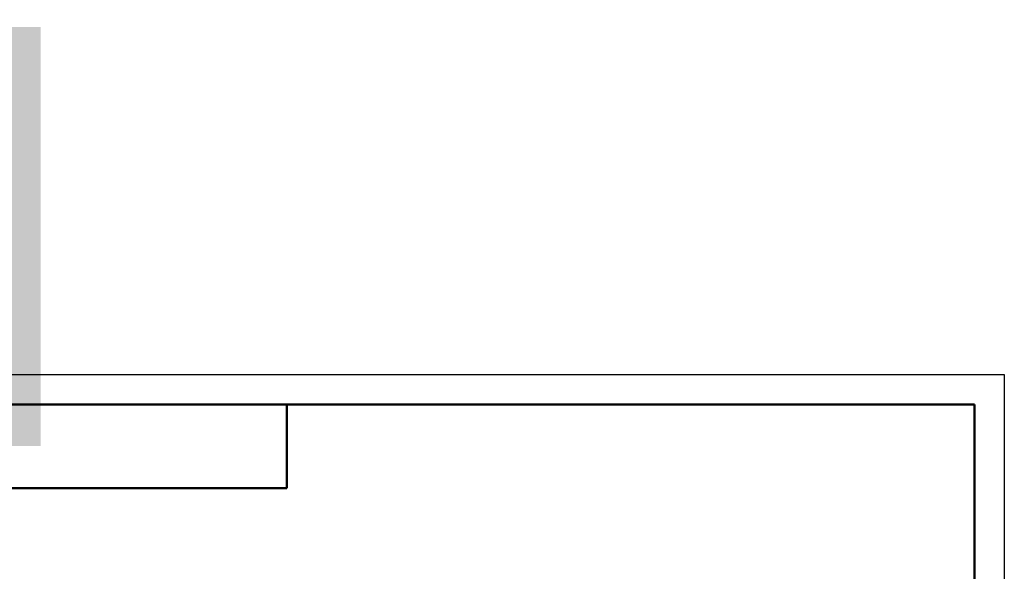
# Model space of a CAD drawing. Header units: millimetres. Extents: x -75 to 423, y -69 to 356.
# Tile 10 of 11: x 45 to 210, y 264 to 356. Entities that reach past the tile are written whole.
import ezdxf
from ezdxf.enums import TextEntityAlignment as Align

# ---------------------------------------------------------------- set-up
doc = ezdxf.new("R2018")
doc.units = ezdxf.units.MM
for name, color, linetype, lineweight in [('Кромка (ГОСТ)', 7, 'Continuous', 50), ('Обозначение (ГОСТ)', 7, 'Continuous', 25), ('Эскизная геометрия (ГОСТ)', 7, 'Continuous', 50)]:
    doc.layers.add(name, color=color, linetype=linetype, lineweight=lineweight)
doc.styles.get("Standard").update_dxf_attribs({"font": 'GOST Common Italic.ttf'})

# ---------------------------------------------------------------- blocks, each defined once
blk = doc.blocks.new('ГОСТ - Доп. графы 3')
at = {"layer": 'Эскизная геометрия (ГОСТ)'}
for p, q in [((0, 0), (70, 0)), ((70, 0), (70, -14)), ((70, -14), (0, -14))]:
    blk.add_line(p, q, dxfattribs=at)
at = {"layer": 'Обозначение (ГОСТ)', "lineweight": 30, "width": 0.8}
blk.add_attdef('ОБОЗНАЧЕНИЕ', text='', height=5, rotation=180, dxfattribs=at).set_placement((34.94, -6.97), align=Align.MIDDLE_CENTER)
blk = doc.blocks.new('Рамки ГОСТ_ граница 297x210')
at = {"layer": 'Кромка (ГОСТ)', "lineweight": 25}
for p, q in [((0, 297), (210, 297)), ((210, 297), (210, 0))]:
    blk.add_line(p, q, dxfattribs=at)
at = {"layer": 'Кромка (ГОСТ)'}
for p, q in [((205, 292), (20, 292)), ((205, 5), (205, 292))]:
    blk.add_line(p, q, dxfattribs=at)

msp = doc.modelspace()

# ---------------------------------------------------------------- block references
ref = msp.add_blockref('ГОСТ - Доп. графы 3', (20, 292))
lines = msp.add_mtext('\\W0.8000;P06', dxfattribs={"layer": 'Обозначение (ГОСТ)', "insert": (54.942, 285.032), "char_height": 70.12484, "attachment_point": 1, "rotation": 180})
ref.add_attrib('ОБОЗНАЧЕНИЕ', '', (54.942, 285.032)).embed_mtext(lines)
msp.add_blockref('Рамки ГОСТ_ граница 297x210', (0, 0))

doc.saveas('drawing.dxf')
